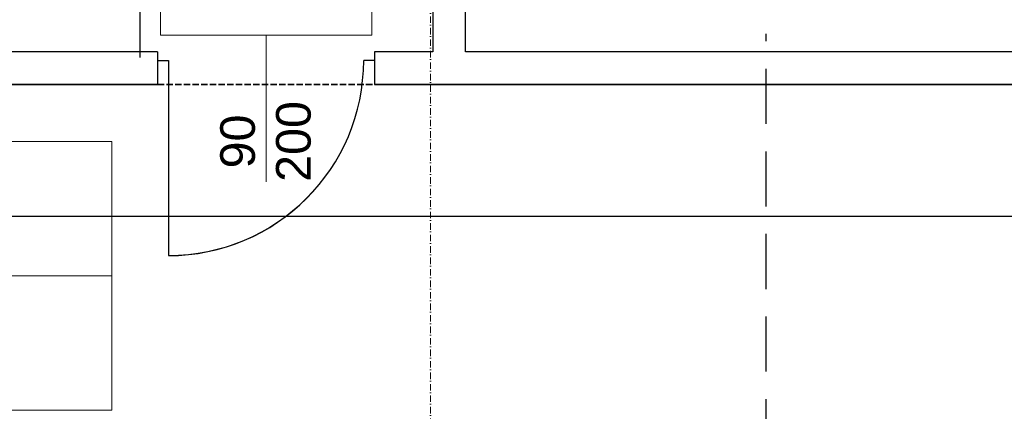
# Model space of a CAD drawing. Header units: millimetres. Extents: x -8642 to 28269, y -6609 to 3701.
# Tile 56 of 256: x 138 to 592, y -4554 to -4373. Entities that reach past the tile are written whole.
import ezdxf
from ezdxf.enums import TextEntityAlignment as Align

# ---------------------------------------------------------------- set-up
doc = ezdxf.new("R2010")
doc.units = ezdxf.units.MM
doc.header["$LTSCALE"] = 1000
doc.header["$MEASUREMENT"] = 0
for name, pattern in [('DASHED', [19.05, 12.7, -6.35]), ('rzut 1 pietra$0$ArchiTECH.PC 1. Line Type', [0.004, 0.003, -0.001]), ('rzut 1 pietra$0$ArchiTECH.PC 5. Line Type', [0.0053, 0.003, -0.001, 0.0003, -0.001]), ('rzut 1 pietra$0$ArchiTECH.PC Solid Line Type', [0]), ('SUFIT_1 PIETRO$0$ArchiTECH.PC 1. Line Type', [0.004, 0.003, -0.001]), ('SUFIT_1 PIETRO$0$ArchiTECH.PC Solid Line Type', [0])]:
    doc.linetypes.add(name, pattern=pattern)
doc.layers.add('IS_ARCH', color=254, linetype='Continuous', lineweight=18)
for name, color, linetype in [('IS_WK_KAN_SKROPLINY', 254, 'DASHED'), ('SUFIT_1 PIETRO$0$INWENTARYZACJA', 254, 'Continuous'), ('SUFIT_1 PIETRO$0$Kalka 1', 254, 'Continuous'), ('SUFIT_1 PIETRO$0$TYP SUFITÓW_NOWYCH', 254, 'Continuous')]:
    doc.layers.add(name, color=color, linetype=linetype)
doc.styles.add('rzut 1 pietra$0$ArchiTECHStyle1', font='arial.ttf', dxfattribs={"height": 0.16})

msp = doc.modelspace()

# ---------------------------------------------------------------- linework, layer by layer
at = {"layer": 'IS_ARCH', "linetype": 'rzut 1 pietra$0$ArchiTECH.PC 5. Line Type'}
msp.add_line((327.47, -3083.76), (327.16, -6167.91), dxfattribs=at)
at = {"layer": 'IS_ARCH', "linetype": 'rzut 1 pietra$0$ArchiTECH.PC Solid Line Type'}
for p, q in [((193.27, -4011.72), (193.27, -4390.46)), ((328.39, -4185.42), (328.39, -4387.94)), ((343.39, -4387.94), (343.39, -4249.87)), ((202.69, -4380.29), (202.69, -4340.29)), ((300.21, -4340.29), (300.21, -4380.29)), ((300.21, -4380.29), (202.69, -4380.29)), ((251.45, -4380.29), (251.45, -4448)), ((201.45, -4387.94), (132.49, -4387.94)), ((201.45, -4387.94), (201.45, -4391.94)), ((328.39, -4387.94), (301.45, -4387.94)), ((301.45, -4387.94), (301.45, -4391.94)), ((713.54, -4387.94), (343.39, -4387.94)), ((201.45, -4391.94), (201.45, -4399.94)), ((201.45, -4391.94), (206.45, -4391.94)), ((206.45, -4391.94), (206.45, -4481.94)), ((301.45, -4391.94), (296.45, -4391.94)), ((301.45, -4391.94), (301.45, -4399.94)), ((-169.11, -4402.94), (201.45, -4402.94)), ((201.45, -4399.94), (201.45, -4402.94)), ((301.45, -4399.94), (301.45, -4402.94)), ((301.45, -4402.94), (728.54, -4402.94)), ((-178.53, -4429.41), (180.27, -4429.41)), ((180.27, -4429.41), (180.27, -4553.33)), ((-178.53, -4491.37), (180.27, -4491.37)), ((-178.53, -4553.33), (180.27, -4553.33))]:
    msp.add_line(p, q, dxfattribs=at)
at = {"layer": 'IS_ARCH', "linetype": 'rzut 1 pietra$0$ArchiTECH.PC 1. Line Type'}
msp.add_line((201.45, -4402.94), (301.45, -4402.94), dxfattribs=at)
at = {"layer": 'IS_ARCH', "linetype": 'rzut 1 pietra$0$ArchiTECH.PC Solid Line Type'}
msp.add_arc((206.45, -4391.94), 90, 270, 0, dxfattribs=at)
at = {"layer": 'IS_WK_KAN_SKROPLINY', "lineweight": 30, "ltscale": 0.002}
msp.add_lwpolyline([(407.4, -4828.43), (407.4, -4878.43), (482.07, -4878.43), (482.07, -4379.69)], dxfattribs=at)
at = {"layer": 'SUFIT_1 PIETRO$0$INWENTARYZACJA', "linetype": 'SUFIT_1 PIETRO$0$ArchiTECH.PC Solid Line Type'}
for p, q in [((328.39, -4185.5), (328.39, -4388.02)), ((343.39, -4388.02), (343.39, -4249.95)), ((201.45, -4388.02), (132.49, -4388.02)), ((201.45, -4388.02), (201.45, -4392.02)), ((328.39, -4388.02), (301.45, -4388.02)), ((301.45, -4388.02), (301.45, -4392.02)), ((713.54, -4388.02), (343.39, -4388.02)), ((201.45, -4392.02), (201.45, -4400.02)), ((201.45, -4392.02), (206.45, -4392.02)), ((206.45, -4392.02), (206.45, -4482.02)), ((301.45, -4392.02), (296.45, -4392.02)), ((301.45, -4392.02), (301.45, -4400.02)), ((-169.11, -4403.02), (201.45, -4403.02)), ((201.45, -4400.02), (201.45, -4403.02)), ((301.45, -4400.02), (301.45, -4403.02)), ((301.45, -4403.02), (728.54, -4403.02))]:
    msp.add_line(p, q, dxfattribs=at)
at = {"layer": 'SUFIT_1 PIETRO$0$INWENTARYZACJA', "linetype": 'SUFIT_1 PIETRO$0$ArchiTECH.PC 1. Line Type'}
msp.add_line((201.45, -4403.02), (301.45, -4403.02), dxfattribs=at)
at = {"layer": 'SUFIT_1 PIETRO$0$INWENTARYZACJA', "linetype": 'SUFIT_1 PIETRO$0$ArchiTECH.PC Solid Line Type'}
msp.add_arc((206.45, -4392.02), 90, 270, 0, dxfattribs=at)
at = {"layer": 'SUFIT_1 PIETRO$0$Kalka 1', "linetype": 'SUFIT_1 PIETRO$0$ArchiTECH.PC Solid Line Type'}
msp.add_line((193.27, -4011.8), (193.27, -4390.54), dxfattribs=at)
at = {"layer": 'SUFIT_1 PIETRO$0$TYP SUFITÓW_NOWYCH', "linetype": 'SUFIT_1 PIETRO$0$ArchiTECH.PC Solid Line Type'}
msp.add_line((-1052.67, -4463.84), (927.29, -4463.84), dxfattribs=at)

# ---------------------------------------------------------------- texts
at = {"layer": 'IS_ARCH', "style": 'rzut 1 pietra$0$ArchiTECHStyle1'}
for s, p in [('200', (276.82, -4448)), ('90', (251.09, -4441.78))]:
    msp.add_text(s, height=16, rotation=90, dxfattribs=at).set_placement(p, align=Align.BOTTOM_LEFT)

doc.saveas('drawing.dxf')
